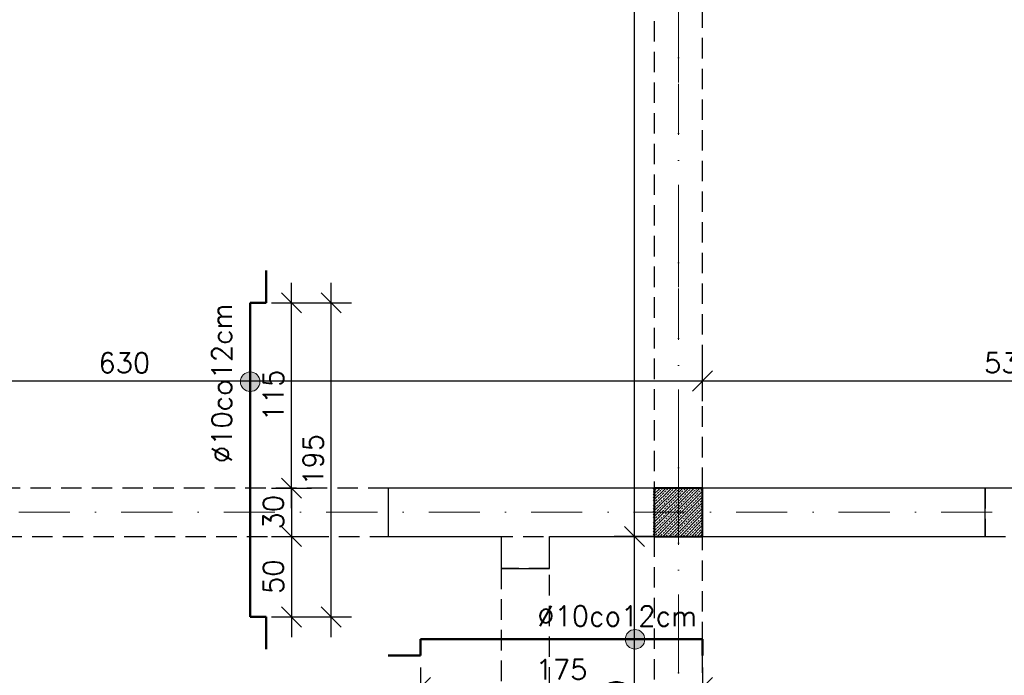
# Model space of a CAD drawing. Extents: x -19 to 9300416, y -12 to 10688993.
# Tile 17 of 106: x 4610373 to 4610984, y 5310679 to 5311086. Entities that reach past the tile are written whole.
import ezdxf

# ---------------------------------------------------------------- set-up
doc = ezdxf.new("R2010")
doc.units = 0
doc.header["$MEASUREMENT"] = 0
doc.linetypes.add('DASHDOT', pattern=[25.4, 12.7, -6.35, 0, -6.35])
doc.linetypes.add('DASHED', pattern=[19.05, 12.7, -6.35])
for name, color, linetype, lineweight in [('K-BELKI', 5, 'DASHED', 30), ('K-OPISY', 252, 'Continuous', 15), ('K-SCIANY CIENKI', 163, 'Continuous', 30), ('K-SCIANY GRUBY', 195, 'Continuous', 40), ('K-STAL', 114, 'Continuous', 50), ('K-WIDOK', 45, 'Continuous', 20), ('K-WYMIARY', 7, 'Continuous', 15), ('Osie', 175, 'DASHDOT', 9)]:
    doc.layers.add(name, color=color, linetype=linetype, lineweight=lineweight)
doc.styles.add('Simplex', font='simplex.shx')
doc.dimstyles.new('1do50', dxfattribs={"dimscale": 5, "dimtxt": 2.5, "dimasz": 2.5, "dimexe": 2.5, "dimexo": 0.5, "dimgap": 1, "dimtad": 1, "dimdec": 1, "dimrnd": 0.5, "dimzin": 12, "dimdsep": 46, "dimtxsty": 'Simplex', "dimblk": 'OBLIQUE', "dimcen": 0.5, "dimdle": 2.5, "dimclrd": 256, "dimclre": 256, "dimclrt": 256, "dimadec": 1, "dimazin": 3, "dimtfac": 1, "dimtdec": 1, "dimtix": 1, "dimtmove": 0, "dimatfit": 3, "dimfxl": 0, "dimtolj": 1, "dimtzin": 0, "dimarcsym": 0})

# ---------------------------------------------------------------- blocks, each defined once
blk = doc.blocks.new('G$C61CBF25F')
at = {"layer": 'Osie', "lineweight": 0, "ltscale": 2.5}
for p, q in [((305, 0), (305, 1880)), ((1525, 640), (-5, 640))]:
    blk.add_line(p, q, dxfattribs=at)
blk = doc.blocks.new('_Oblique')
at = {"color": 0, "linetype": 'ByBlock', "lineweight": -2}
blk.add_line((-0.5, -0.5), (0.5, 0.5), dxfattribs=at)
blk = doc.blocks.new('*D1171')
at = {"layer": 'Defpoints', "color": 0, "lineweight": 0, "ltscale": 40}
for p in [(4610515.92, 5310909.92), (4610541.55, 5310909.92), (4610515.92, 5310794.92)]:
    blk.add_point(p, dxfattribs=at)
at = {"layer": 'K-WYMIARY', "lineweight": -2, "ltscale": 40}
for p, q in [((4610541.55, 5310782.42), (4610541.55, 5310922.42)), ((4610529.05, 5310909.92), (4610554.05, 5310909.92)), ((4610529.05, 5310794.92), (4610554.05, 5310794.92))]:
    blk.add_line(p, q, dxfattribs=at)
at = {"layer": 'K-WYMIARY', "lineweight": -2, "ltscale": 40, "xscale": 12.5, "yscale": 12.5, "zscale": 12.5}
for p, rotation in [((4610541.55, 5310909.92), 90), ((4610541.55, 5310794.92), 270)]:
    blk.add_blockref('_Oblique', p, dxfattribs=dict(at, rotation=rotation))
at = {"layer": 'K-WYMIARY', "lineweight": 0, "ltscale": 40, "insert": (4610530.3, 5310852.42), "char_height": 12.5, "attachment_point": 5, "rotation": 90, "style": 'Simplex'}
blk.add_mtext('\\A1;115', dxfattribs=at)
blk = doc.blocks.new('*D1172')
at = {"layer": 'Defpoints', "color": 0, "lineweight": 0, "ltscale": 40}
for p in [(4610621.62, 5310701.04), (4610796.62, 5310701.04), (4610796.62, 5310671.04)]:
    blk.add_point(p, dxfattribs=at)
at = {"layer": 'K-WYMIARY', "lineweight": -2, "ltscale": 40}
for p, q in [((4610621.62, 5310683.54), (4610621.62, 5310658.54)), ((4610796.62, 5310683.54), (4610796.62, 5310658.54)), ((4610609.12, 5310671.04), (4610809.12, 5310671.04))]:
    blk.add_line(p, q, dxfattribs=at)
at = {"layer": 'K-WYMIARY', "lineweight": -2, "ltscale": 40, "xscale": 12.5, "yscale": 12.5, "zscale": 12.5, "rotation": 180}
blk.add_blockref('_Oblique', (4610621.62, 5310671.04), dxfattribs=at)
at = {"layer": 'K-WYMIARY', "lineweight": -2, "ltscale": 40, "xscale": 12.5, "yscale": 12.5, "zscale": 12.5}
blk.add_blockref('_Oblique', (4610796.62, 5310671.04), dxfattribs=at)
at = {"layer": 'K-WYMIARY', "lineweight": 0, "ltscale": 40, "insert": (4610709.12, 5310682.29), "char_height": 12.5, "attachment_point": 5, "style": 'Simplex'}
blk.add_mtext('\\A1;175', dxfattribs=at)
blk = doc.blocks.new('*D1180')
at = {"layer": 'Defpoints', "color": 0, "lineweight": 0, "ltscale": 40}
for p in [(4610515.92, 5310794.92), (4610515.92, 5310764.92), (4610541.55, 5310764.92)]:
    blk.add_point(p, dxfattribs=at)
at = {"layer": 'K-WYMIARY', "lineweight": -2, "ltscale": 40}
for p, q in [((4610541.55, 5310794.92), (4610541.55, 5310807.42)), ((4610529.05, 5310794.92), (4610554.05, 5310794.92)), ((4610541.55, 5310794.92), (4610541.55, 5310764.92)), ((4610529.05, 5310764.92), (4610554.05, 5310764.92)), ((4610541.55, 5310764.92), (4610541.55, 5310752.42))]:
    blk.add_line(p, q, dxfattribs=at)
at = {"layer": 'K-WYMIARY', "lineweight": -2, "ltscale": 40, "xscale": 12.5, "yscale": 12.5, "zscale": 12.5}
for p, rotation in [((4610541.55, 5310794.92), 270), ((4610541.55, 5310764.92), 90)]:
    blk.add_blockref('_Oblique', p, dxfattribs=dict(at, rotation=rotation))
at = {"layer": 'K-WYMIARY', "lineweight": 0, "ltscale": 40, "insert": (4610530.3, 5310779.92), "char_height": 12.5, "attachment_point": 5, "rotation": 90, "style": 'Simplex'}
blk.add_mtext('\\A1;30', dxfattribs=at)
blk = doc.blocks.new('*D1181')
at = {"layer": 'Defpoints', "color": 0, "lineweight": 0, "ltscale": 40}
for p in [(4610515.92, 5310764.92), (4610515.92, 5310714.92), (4610541.55, 5310714.92)]:
    blk.add_point(p, dxfattribs=at)
at = {"layer": 'K-WYMIARY', "lineweight": -2, "ltscale": 40}
for p, q in [((4610541.55, 5310777.42), (4610541.55, 5310702.42)), ((4610529.05, 5310764.92), (4610554.05, 5310764.92)), ((4610529.05, 5310714.92), (4610554.05, 5310714.92))]:
    blk.add_line(p, q, dxfattribs=at)
at = {"layer": 'K-WYMIARY', "lineweight": -2, "ltscale": 40, "xscale": 12.5, "yscale": 12.5, "zscale": 12.5}
for p, rotation in [((4610541.55, 5310764.92), 90), ((4610541.55, 5310714.92), 270)]:
    blk.add_blockref('_Oblique', p, dxfattribs=dict(at, rotation=rotation))
at = {"layer": 'K-WYMIARY', "lineweight": 0, "ltscale": 40, "insert": (4610530.3, 5310739.92), "char_height": 12.5, "attachment_point": 5, "rotation": 90, "style": 'Simplex'}
blk.add_mtext('\\A1;50', dxfattribs=at)
blk = doc.blocks.new('*D1182')
at = {"layer": 'Defpoints', "color": 0, "lineweight": 0, "ltscale": 40}
for p in [(4610515.92, 5310909.92), (4610566.21, 5310909.92), (4610515.92, 5310714.92)]:
    blk.add_point(p, dxfattribs=at)
at = {"layer": 'K-WYMIARY', "lineweight": -2, "ltscale": 40}
for p, q in [((4610566.21, 5310702.42), (4610566.21, 5310922.42)), ((4610553.71, 5310909.92), (4610578.71, 5310909.92)), ((4610553.71, 5310714.92), (4610578.71, 5310714.92))]:
    blk.add_line(p, q, dxfattribs=at)
at = {"layer": 'K-WYMIARY', "lineweight": -2, "ltscale": 40, "xscale": 12.5, "yscale": 12.5, "zscale": 12.5}
for p, rotation in [((4610566.21, 5310909.92), 90), ((4610566.21, 5310714.92), 270)]:
    blk.add_blockref('_Oblique', p, dxfattribs=dict(at, rotation=rotation))
at = {"layer": 'K-WYMIARY', "lineweight": 0, "ltscale": 40, "insert": (4610554.96, 5310812.42), "char_height": 12.5, "attachment_point": 5, "rotation": 90, "style": 'Simplex'}
blk.add_mtext('\\A1;195', dxfattribs=at)
blk = doc.blocks.new('*D1194')
at = {"layer": 'Defpoints', "color": 0, "lineweight": 0, "ltscale": 40}
for p in [(4610796.62, 5310861.4), (4610166.62, 5310794.09), (4610796.62, 5310794.92)]:
    blk.add_point(p, dxfattribs=at)
at = {"layer": 'K-WYMIARY', "lineweight": -2, "ltscale": 40}
for p, q in [((4610166.62, 5310848.9), (4610166.62, 5310873.9)), ((4610796.62, 5310848.9), (4610796.62, 5310873.9)), ((4610154.12, 5310861.4), (4610809.12, 5310861.4))]:
    blk.add_line(p, q, dxfattribs=at)
at = {"layer": 'K-WYMIARY', "lineweight": -2, "ltscale": 40, "xscale": 12.5, "yscale": 12.5, "zscale": 12.5, "rotation": 180}
blk.add_blockref('_Oblique', (4610166.62, 5310861.4), dxfattribs=at)
at = {"layer": 'K-WYMIARY', "lineweight": -2, "ltscale": 40, "xscale": 12.5, "yscale": 12.5, "zscale": 12.5}
blk.add_blockref('_Oblique', (4610796.62, 5310861.4), dxfattribs=at)
at = {"layer": 'K-WYMIARY', "lineweight": 0, "ltscale": 40, "insert": (4610437.79, 5310872.65), "char_height": 12.5, "attachment_point": 5, "style": 'Simplex'}
blk.add_mtext('\\A1;630', dxfattribs=at)
blk = doc.blocks.new('*D1195')
at = {"layer": 'Defpoints', "color": 0, "lineweight": 0, "ltscale": 40}
for p in [(4611334.99, 5310861.4), (4610796.62, 5310794.92), (4611334.99, 5310767.45)]:
    blk.add_point(p, dxfattribs=at)
at = {"layer": 'K-WYMIARY', "lineweight": -2, "ltscale": 40}
for p, q in [((4610796.62, 5310848.9), (4610796.62, 5310873.9)), ((4611334.99, 5310848.9), (4611334.99, 5310873.9)), ((4610784.12, 5310861.4), (4611347.49, 5310861.4))]:
    blk.add_line(p, q, dxfattribs=at)
at = {"layer": 'K-WYMIARY', "lineweight": -2, "ltscale": 40, "xscale": 12.5, "yscale": 12.5, "zscale": 12.5, "rotation": 180}
blk.add_blockref('_Oblique', (4610796.62, 5310861.4), dxfattribs=at)
at = {"layer": 'K-WYMIARY', "lineweight": -2, "ltscale": 40, "xscale": 12.5, "yscale": 12.5, "zscale": 12.5}
blk.add_blockref('_Oblique', (4611334.99, 5310861.4), dxfattribs=at)
at = {"layer": 'K-WYMIARY', "lineweight": 0, "ltscale": 40, "insert": (4610995.47, 5310872.65), "char_height": 12.5, "attachment_point": 5, "style": 'Simplex'}
blk.add_mtext('\\A1;538.5', dxfattribs=at)
blk = doc.blocks.new('*D1196')
at = {"layer": 'Defpoints', "color": 0, "lineweight": 0, "ltscale": 40}
for p in [(4610754.36, 5310764.92), (4610796.62, 5310764.92), (4610796.62, 5310554.92)]:
    blk.add_point(p, dxfattribs=at)
at = {"layer": 'K-WYMIARY', "lineweight": -2, "ltscale": 40}
for p, q in [((4610754.36, 5310542.42), (4610754.36, 5310777.42)), ((4610766.86, 5310764.92), (4610741.86, 5310764.92)), ((4610766.86, 5310554.92), (4610741.86, 5310554.92))]:
    blk.add_line(p, q, dxfattribs=at)
at = {"layer": 'K-WYMIARY', "lineweight": -2, "ltscale": 40, "xscale": 12.5, "yscale": 12.5, "zscale": 12.5}
for p, rotation in [((4610754.36, 5310764.92), 90), ((4610754.36, 5310554.92), 270)]:
    blk.add_blockref('_Oblique', p, dxfattribs=dict(at, rotation=rotation))
at = {"layer": 'K-WYMIARY', "lineweight": 0, "ltscale": 40, "insert": (4610743.11, 5310659.92), "char_height": 12.5, "attachment_point": 5, "rotation": 90, "style": 'Simplex'}
blk.add_mtext('\\A1;210', dxfattribs=at)
blk = doc.blocks.new('*D1197')
at = {"layer": 'Defpoints', "color": 0, "lineweight": 0, "ltscale": 40}
for p in [(4610754.36, 5311914.92), (4610796.62, 5311914.92), (4610796.62, 5310764.92)]:
    blk.add_point(p, dxfattribs=at)
at = {"layer": 'K-WYMIARY', "lineweight": -2, "ltscale": 40}
for p, q in [((4610754.36, 5310752.42), (4610754.36, 5311927.42)), ((4610766.86, 5311914.92), (4610741.86, 5311914.92)), ((4610766.86, 5310764.92), (4610741.86, 5310764.92))]:
    blk.add_line(p, q, dxfattribs=at)
at = {"layer": 'K-WYMIARY', "lineweight": -2, "ltscale": 40, "xscale": 12.5, "yscale": 12.5, "zscale": 12.5}
for p, rotation in [((4610754.36, 5311914.92), 90), ((4610754.36, 5310764.92), 270)]:
    blk.add_blockref('_Oblique', p, dxfattribs=dict(at, rotation=rotation))
at = {"layer": 'K-WYMIARY', "lineweight": 0, "ltscale": 40, "insert": (4610743.11, 5311339.92), "char_height": 12.5, "attachment_point": 5, "rotation": 90, "style": 'Simplex'}
blk.add_mtext('\\A1;1150', dxfattribs=at)

msp = doc.modelspace()

# ---------------------------------------------------------------- hatches: boundary and pattern name
at = {"layer": 'K-OPISY'}
h = msp.add_hatch(color=256, dxfattribs=at)
edge = h.paths.add_edge_path()
edge.add_arc((4610515.92, 5310860.94), 6.06, 0, 360)
h = msp.add_hatch(color=256, dxfattribs=at)
edge = h.paths.add_edge_path()
edge.add_arc((4610754.71, 5310701.04), 6.06, 0, 360)

# ---------------------------------------------------------------- linework, layer by layer
at = {"layer": 'K-BELKI'}
for points in [[(4610796.62, 5310794.92), (4610796.62, 5311884.92), (4610766.62, 5311884.92), (4610766.62, 5310794.92)], [(4609656.62, 5310794.92), (4609656.62, 5310764.92), (4611306.62, 5310764.92), (4611306.62, 5310794.92)], [(4611032.03, 5310764.92), (4611032.03, 5310794.92), (4610972.03, 5310794.92), (4610972.03, 5310764.92)], [(4610796.62, 5310584.92), (4610796.62, 5310764.92), (4610766.62, 5310764.92), (4610766.62, 5310584.92)], [(4610701.62, 5310594.92), (4610701.62, 5310744.94), (4610671.62, 5310744.94), (4610671.62, 5310594.92)]]:
    msp.add_lwpolyline(points, close=True, dxfattribs=at)
at = {"layer": 'K-OPISY'}
for centre in [(4610515.92, 5310860.94), (4610754.71, 5310701.04)]:
    msp.add_circle(centre, 6.06, dxfattribs=at)
at = {"layer": 'K-SCIANY CIENKI'}
for p, q in [((4610766.62, 5310794.92), (4610601.62, 5310794.92)), ((4610601.62, 5310794.92), (4610601.62, 5310764.92)), ((4610766.62, 5310764.92), (4610766.62, 5310794.92)), ((4610972.03, 5310794.92), (4610796.62, 5310794.92)), ((4610796.62, 5310794.92), (4610796.62, 5310764.92)), ((4610972.03, 5310764.92), (4610972.03, 5310794.92)), ((4610601.62, 5310764.92), (4610671.62, 5310764.92)), ((4610671.62, 5310764.92), (4610671.62, 5310744.94)), ((4610701.62, 5310764.92), (4610766.62, 5310764.92)), ((4610701.62, 5310744.94), (4610701.62, 5310764.92)), ((4610796.62, 5310764.92), (4610972.03, 5310764.92)), ((4610671.62, 5310744.94), (4610701.62, 5310744.94))]:
    msp.add_line(p, q, dxfattribs=at)
at = {"layer": 'K-SCIANY GRUBY'}
for p, q in [((4610796.62, 5310794.92), (4610766.62, 5310794.92)), ((4610766.62, 5310794.92), (4610766.62, 5310764.92)), ((4610796.62, 5310764.92), (4610796.62, 5310794.92)), ((4610766.62, 5310764.92), (4610796.62, 5310764.92))]:
    msp.add_line(p, q, dxfattribs=at)
at = {"layer": 'K-STAL'}
for p, q in [((4610525.92, 5310909.92), (4610525.92, 5310929.92)), ((4610515.92, 5310909.92), (4610525.92, 5310909.92)), ((4610515.92, 5310794.92), (4610515.92, 5310714.92)), ((4610515.92, 5310714.92), (4610525.92, 5310714.92)), ((4610525.92, 5310714.92), (4610525.92, 5310694.92)), ((4610621.62, 5310701.04), (4610796.62, 5310701.04)), ((4610621.62, 5310701.04), (4610621.62, 5310691.04)), ((4610621.62, 5310691.04), (4610601.62, 5310691.04))]:
    msp.add_line(p, q, dxfattribs=at)
for points in [[(4610515.92, 5310764.92), (4610515.92, 5310909.92)], [(4610796.62, 5310701.04), (4610796.62, 5310691.04)]]:
    msp.add_lwpolyline(points, dxfattribs=at)
at = {"layer": 'K-WIDOK', "linetype": 'Continuous', "lineweight": 0}
for p, q in [((4610766.07, 5310794.27), (4610766.72, 5310794.92)), ((4610766.07, 5310790.73), (4610770.25, 5310794.92)), ((4610766.07, 5310787.2), (4610773.79, 5310794.92)), ((4610766.07, 5310783.66), (4610777.32, 5310794.92)), ((4610766.07, 5310780.12), (4610780.86, 5310794.92)), ((4610766.07, 5310776.59), (4610784.39, 5310794.92)), ((4610766.07, 5310773.05), (4610787.93, 5310794.92)), ((4610766.07, 5310769.52), (4610791.47, 5310794.92)), ((4610766.07, 5310765.98), (4610795, 5310794.92)), ((4610766.07, 5310792.5), (4610766.34, 5310792.78)), ((4610766.79, 5310793.22), (4610767.67, 5310794.1)), ((4610768.11, 5310794.55), (4610768.48, 5310794.92)), ((4610769.88, 5310792.78), (4610770.76, 5310793.66)), ((4610771.21, 5310794.1), (4610772.02, 5310794.92)), ((4610772.97, 5310792.34), (4610773.86, 5310793.22)), ((4610774.3, 5310793.66), (4610775.18, 5310794.55)), ((4610776.07, 5310791.9), (4610776.95, 5310792.78)), ((4610777.39, 5310793.22), (4610778.28, 5310794.1)), ((4610778.72, 5310794.55), (4610779.09, 5310794.92)), ((4610780.49, 5310792.78), (4610781.37, 5310793.66)), ((4610781.81, 5310794.1), (4610782.63, 5310794.92)), ((4610783.58, 5310792.34), (4610784.46, 5310793.22)), ((4610784.91, 5310793.66), (4610785.79, 5310794.55)), ((4610786.67, 5310791.9), (4610787.56, 5310792.78)), ((4610788, 5310793.22), (4610788.88, 5310794.1)), ((4610789.33, 5310794.55), (4610789.7, 5310794.92)), ((4610791.09, 5310792.78), (4610791.98, 5310793.66)), ((4610792.42, 5310794.1), (4610793.23, 5310794.92)), ((4610794.19, 5310792.34), (4610795.07, 5310793.22)), ((4610795.51, 5310793.66), (4610796.07, 5310794.22)), ((4610766.07, 5310788.96), (4610766.79, 5310789.69)), ((4610766.34, 5310785.71), (4610767.23, 5310786.59)), ((4610767.23, 5310790.13), (4610768.11, 5310791.01)), ((4610767.67, 5310787.03), (4610768.55, 5310787.92)), ((4610768.54, 5310764.92), (4610796.07, 5310792.45)), ((4610768.55, 5310791.45), (4610769.44, 5310792.34)), ((4610769, 5310788.36), (4610769.88, 5310789.24)), ((4610770.32, 5310789.69), (4610771.21, 5310790.57)), ((4610770.76, 5310786.59), (4610771.65, 5310787.48)), ((4610771.65, 5310791.01), (4610772.53, 5310791.9)), ((4610772.07, 5310764.92), (4610796.07, 5310788.91)), ((4610772.09, 5310787.92), (4610772.97, 5310788.8)), ((4610773.42, 5310789.24), (4610774.3, 5310790.13)), ((4610773.86, 5310786.15), (4610774.74, 5310787.03)), ((4610774.74, 5310790.57), (4610775.63, 5310791.45)), ((4610775.18, 5310787.48), (4610776.07, 5310788.36)), ((4610776.51, 5310788.8), (4610777.39, 5310789.69)), ((4610776.95, 5310785.71), (4610777.84, 5310786.59)), ((4610777.84, 5310790.13), (4610778.72, 5310791.01)), ((4610778.28, 5310787.03), (4610779.16, 5310787.92)), ((4610779.16, 5310791.45), (4610780.05, 5310792.34)), ((4610779.6, 5310788.36), (4610780.49, 5310789.24)), ((4610780.93, 5310789.69), (4610781.81, 5310790.57)), ((4610781.37, 5310786.59), (4610782.25, 5310787.48)), ((4610782.25, 5310791.01), (4610783.14, 5310791.9)), ((4610782.7, 5310787.92), (4610783.58, 5310788.8)), ((4610784.02, 5310789.24), (4610784.91, 5310790.13)), ((4610784.46, 5310786.15), (4610785.35, 5310787.03)), ((4610785.35, 5310790.57), (4610786.23, 5310791.45)), ((4610785.79, 5310787.48), (4610786.67, 5310788.36)), ((4610787.12, 5310788.8), (4610788, 5310789.69)), ((4610787.56, 5310785.71), (4610788.44, 5310786.59)), ((4610788.44, 5310790.13), (4610789.33, 5310791.01)), ((4610788.88, 5310787.03), (4610789.77, 5310787.92)), ((4610789.77, 5310791.45), (4610790.65, 5310792.34)), ((4610790.21, 5310788.36), (4610791.09, 5310789.24)), ((4610791.54, 5310789.69), (4610792.42, 5310790.57)), ((4610791.98, 5310786.59), (4610792.86, 5310787.48)), ((4610792.86, 5310791.01), (4610793.75, 5310791.9)), ((4610793.3, 5310787.92), (4610794.19, 5310788.8)), ((4610794.63, 5310789.24), (4610795.51, 5310790.13)), ((4610795.07, 5310786.15), (4610795.95, 5310787.03)), ((4610795.95, 5310790.57), (4610796.07, 5310790.68)), ((4610766.07, 5310781.89), (4610766.34, 5310782.17)), ((4610766.79, 5310782.61), (4610767.67, 5310783.5)), ((4610768.11, 5310783.94), (4610769, 5310784.82)), ((4610768.55, 5310780.85), (4610769.44, 5310781.73)), ((4610769.44, 5310785.27), (4610770.32, 5310786.15)), ((4610769.88, 5310782.17), (4610770.76, 5310783.06)), ((4610771.21, 5310783.5), (4610772.09, 5310784.38)), ((4610771.65, 5310780.4), (4610772.53, 5310781.29)), ((4610772.53, 5310784.82), (4610773.42, 5310785.71)), ((4610772.97, 5310781.73), (4610773.86, 5310782.61)), ((4610774.3, 5310783.06), (4610775.18, 5310783.94)), ((4610774.74, 5310779.96), (4610775.63, 5310780.85)), ((4610775.61, 5310764.92), (4610796.07, 5310785.38)), ((4610775.63, 5310784.38), (4610776.51, 5310785.27)), ((4610776.07, 5310781.29), (4610776.95, 5310782.17)), ((4610777.39, 5310782.61), (4610778.28, 5310783.5)), ((4610778.72, 5310783.94), (4610779.6, 5310784.82)), ((4610779.14, 5310764.92), (4610796.07, 5310781.84)), ((4610779.16, 5310780.85), (4610780.05, 5310781.73)), ((4610780.05, 5310785.27), (4610780.93, 5310786.15)), ((4610780.49, 5310782.17), (4610781.37, 5310783.06)), ((4610781.81, 5310783.5), (4610782.7, 5310784.38)), ((4610782.25, 5310780.4), (4610783.14, 5310781.29)), ((4610783.14, 5310784.82), (4610784.02, 5310785.71)), ((4610783.58, 5310781.73), (4610784.46, 5310782.61)), ((4610784.91, 5310783.06), (4610785.79, 5310783.94)), ((4610785.35, 5310779.96), (4610786.23, 5310780.85)), ((4610786.23, 5310784.38), (4610787.12, 5310785.27)), ((4610786.67, 5310781.29), (4610787.56, 5310782.17)), ((4610788, 5310782.61), (4610788.88, 5310783.5)), ((4610789.33, 5310783.94), (4610790.21, 5310784.82)), ((4610789.77, 5310780.85), (4610790.65, 5310781.73)), ((4610790.65, 5310785.27), (4610791.54, 5310786.15)), ((4610791.09, 5310782.17), (4610791.98, 5310783.06)), ((4610792.42, 5310783.5), (4610793.3, 5310784.38)), ((4610792.86, 5310780.4), (4610793.75, 5310781.29)), ((4610793.75, 5310784.82), (4610794.63, 5310785.71)), ((4610794.19, 5310781.73), (4610795.07, 5310782.61)), ((4610795.51, 5310783.06), (4610796.07, 5310783.61)), ((4610766.07, 5310778.36), (4610766.79, 5310779.08)), ((4610766.34, 5310775.1), (4610767.23, 5310775.99)), ((4610767.23, 5310779.52), (4610768.11, 5310780.4)), ((4610767.67, 5310776.43), (4610768.55, 5310777.31)), ((4610769, 5310777.75), (4610769.88, 5310778.64)), ((4610769.44, 5310774.66), (4610770.32, 5310775.54)), ((4610770.32, 5310779.08), (4610771.21, 5310779.96)), ((4610770.76, 5310775.99), (4610771.65, 5310776.87)), ((4610772.09, 5310777.31), (4610772.97, 5310778.2)), ((4610772.53, 5310774.22), (4610773.42, 5310775.1)), ((4610773.42, 5310778.64), (4610774.3, 5310779.52)), ((4610773.86, 5310775.54), (4610774.74, 5310776.43)), ((4610775.18, 5310776.87), (4610776.07, 5310777.75)), ((4610775.63, 5310773.78), (4610776.51, 5310774.66)), ((4610776.51, 5310778.2), (4610777.39, 5310779.08)), ((4610776.95, 5310775.1), (4610777.84, 5310775.99)), ((4610777.84, 5310779.52), (4610778.72, 5310780.4)), ((4610778.28, 5310776.43), (4610779.16, 5310777.31)), ((4610779.6, 5310777.75), (4610780.49, 5310778.64)), ((4610780.05, 5310774.66), (4610780.93, 5310775.54)), ((4610780.93, 5310779.08), (4610781.81, 5310779.96)), ((4610781.37, 5310775.99), (4610782.25, 5310776.87)), ((4610782.68, 5310764.92), (4610796.07, 5310778.31)), ((4610782.7, 5310777.31), (4610783.58, 5310778.2)), ((4610783.14, 5310774.22), (4610784.02, 5310775.1)), ((4610784.02, 5310778.64), (4610784.91, 5310779.52)), ((4610784.46, 5310775.54), (4610785.35, 5310776.43)), ((4610785.79, 5310776.87), (4610786.67, 5310777.75)), ((4610786.21, 5310764.92), (4610796.07, 5310774.77)), ((4610786.23, 5310773.78), (4610787.12, 5310774.66)), ((4610787.12, 5310778.2), (4610788, 5310779.08)), ((4610787.56, 5310775.1), (4610788.44, 5310775.99)), ((4610788.44, 5310779.52), (4610789.33, 5310780.4)), ((4610788.88, 5310776.43), (4610789.77, 5310777.31)), ((4610790.21, 5310777.75), (4610791.09, 5310778.64)), ((4610790.65, 5310774.66), (4610791.54, 5310775.54)), ((4610791.54, 5310779.08), (4610792.42, 5310779.96)), ((4610791.98, 5310775.99), (4610792.86, 5310776.87)), ((4610793.3, 5310777.31), (4610794.19, 5310778.2)), ((4610793.75, 5310774.22), (4610794.63, 5310775.1)), ((4610794.63, 5310778.64), (4610795.51, 5310779.52)), ((4610795.07, 5310775.54), (4610795.95, 5310776.43)), ((4610795.95, 5310779.96), (4610796.07, 5310780.07)), ((4610766.07, 5310771.29), (4610766.34, 5310771.57)), ((4610766.07, 5310767.75), (4610766.79, 5310768.47)), ((4610766.79, 5310772.01), (4610767.67, 5310772.89)), ((4610767.23, 5310768.91), (4610768.11, 5310769.8)), ((4610768.11, 5310773.33), (4610769, 5310774.22)), ((4610768.55, 5310770.24), (4610769.44, 5310771.12)), ((4610769.88, 5310771.57), (4610770.76, 5310772.45)), ((4610770.32, 5310768.47), (4610771.21, 5310769.36)), ((4610771.21, 5310772.89), (4610772.09, 5310773.78)), ((4610771.65, 5310769.8), (4610772.53, 5310770.68)), ((4610772.97, 5310771.12), (4610773.86, 5310772.01)), ((4610773.42, 5310768.03), (4610774.3, 5310768.91)), ((4610774.3, 5310772.45), (4610775.18, 5310773.33)), ((4610774.74, 5310769.36), (4610775.63, 5310770.24)), ((4610776.07, 5310770.68), (4610776.95, 5310771.57)), ((4610776.51, 5310767.59), (4610777.39, 5310768.47)), ((4610777.39, 5310772.01), (4610778.28, 5310772.89)), ((4610777.84, 5310768.91), (4610778.72, 5310769.8)), ((4610778.72, 5310773.33), (4610779.6, 5310774.22)), ((4610779.16, 5310770.24), (4610780.05, 5310771.12)), ((4610780.49, 5310771.57), (4610781.37, 5310772.45)), ((4610780.93, 5310768.47), (4610781.81, 5310769.36)), ((4610781.81, 5310772.89), (4610782.7, 5310773.78)), ((4610782.25, 5310769.8), (4610783.14, 5310770.68)), ((4610783.58, 5310771.12), (4610784.46, 5310772.01)), ((4610784.02, 5310768.03), (4610784.91, 5310768.91)), ((4610784.91, 5310772.45), (4610785.79, 5310773.33)), ((4610785.35, 5310769.36), (4610786.23, 5310770.24)), ((4610786.67, 5310770.68), (4610787.56, 5310771.57)), ((4610787.12, 5310767.59), (4610788, 5310768.47)), ((4610788, 5310772.01), (4610788.88, 5310772.89)), ((4610788.44, 5310768.91), (4610789.33, 5310769.8)), ((4610789.33, 5310773.33), (4610790.21, 5310774.22)), ((4610789.75, 5310764.92), (4610796.07, 5310771.23)), ((4610789.77, 5310770.24), (4610790.65, 5310771.12)), ((4610791.09, 5310771.57), (4610791.98, 5310772.45)), ((4610791.54, 5310768.47), (4610792.42, 5310769.36)), ((4610792.42, 5310772.89), (4610793.3, 5310773.78)), ((4610792.86, 5310769.8), (4610793.75, 5310770.68)), ((4610794.19, 5310771.12), (4610795.07, 5310772.01)), ((4610794.63, 5310768.03), (4610795.51, 5310768.91)), ((4610795.51, 5310772.45), (4610796.07, 5310773)), ((4610795.95, 5310769.36), (4610796.07, 5310769.47)), ((4610766.77, 5310764.92), (4610767.23, 5310765.38)), ((4610767.67, 5310765.82), (4610768.55, 5310766.7)), ((4610769, 5310767.15), (4610769.88, 5310768.03)), ((4610770.3, 5310764.92), (4610770.32, 5310764.94)), ((4610770.76, 5310765.38), (4610771.65, 5310766.26)), ((4610772.09, 5310766.7), (4610772.97, 5310767.59)), ((4610773.86, 5310764.94), (4610774.74, 5310765.82)), ((4610775.18, 5310766.26), (4610776.07, 5310767.15)), ((4610777.38, 5310764.92), (4610777.84, 5310765.38)), ((4610778.28, 5310765.82), (4610779.16, 5310766.7)), ((4610779.6, 5310767.15), (4610780.49, 5310768.03)), ((4610780.91, 5310764.92), (4610780.93, 5310764.94)), ((4610781.37, 5310765.38), (4610782.25, 5310766.26)), ((4610782.7, 5310766.7), (4610783.58, 5310767.59)), ((4610784.46, 5310764.94), (4610785.35, 5310765.82)), ((4610785.79, 5310766.26), (4610786.67, 5310767.15)), ((4610787.98, 5310764.92), (4610788.44, 5310765.38)), ((4610788.88, 5310765.82), (4610789.77, 5310766.7)), ((4610790.21, 5310767.15), (4610791.09, 5310768.03)), ((4610791.52, 5310764.92), (4610791.54, 5310764.94)), ((4610791.98, 5310765.38), (4610792.86, 5310766.26)), ((4610793.29, 5310764.92), (4610796.07, 5310767.7)), ((4610793.3, 5310766.7), (4610794.19, 5310767.59)), ((4610795.07, 5310764.94), (4610795.95, 5310765.82))]:
    msp.add_line(p, q, dxfattribs=at)
at = {"layer": 'Osie', "lineweight": 0, "ltscale": 5}
msp.add_line((4610781.62, 5311999.92), (4610781.62, 5310679.77), dxfattribs=at)
msp.add_line((4610781.62, 5311999.92), (4610781.62, 5310679.77), dxfattribs=at)

# ---------------------------------------------------------------- block references
at = {"lineweight": 0, "ltscale": 40, "rotation": 90}
msp.add_blockref('G$C61CBF25F', (4611421.62, 5310474.92), dxfattribs=at)

# ---------------------------------------------------------------- texts
at = {"layer": 'K-OPISY', "insert": (4610504.56, 5310909.53), "char_height": 12.5, "attachment_point": 9, "rotation": 90, "style": 'Simplex'}
msp.add_mtext('{\\C7;%%C10co12cm}', dxfattribs=at)
at = {"layer": 'K-OPISY', "insert": (4610793.19, 5310709.26), "char_height": 12.5, "attachment_point": 9, "style": 'Simplex'}
msp.add_mtext('{\\C7;%%C10co12cm}', dxfattribs=at)

# ---------------------------------------------------------------- dimensions: what is measured, and where the dimension line sits
at = {"layer": 'K-WYMIARY', "lineweight": 0, "ltscale": 40}
for base, p1, p2, picture, middle in [((4610754.36, 5311914.92), (4610796.62, 5310764.92), (4610796.62, 5311914.92), '*D1197', (4610743.11, 5311339.92)), ((4610541.55, 5310764.92), (4610515.92, 5310794.92), (4610515.92, 5310764.92), '*D1180', (4610530.3, 5310779.92)), ((4610541.55, 5310714.92), (4610515.92, 5310764.92), (4610515.92, 5310714.92), '*D1181', (4610530.3, 5310739.92))]:
    dim = msp.add_linear_dim(base=base, p1=p1, p2=p2, angle=90, dimstyle='1do50', override={"dimtmove": 1}, dxfattribs=at)
    dim.commit()
    dim.dimension.update_dxf_attribs({"geometry": picture, "text_midpoint": middle})
for base, p1, p2, picture, middle in [((4610541.55, 5310909.92), (4610515.92, 5310794.92), (4610515.92, 5310909.92), '*D1171', (4610530.3, 5310852.42)), ((4610566.21, 5310909.92), (4610515.92, 5310714.92), (4610515.92, 5310909.92), '*D1182', (4610554.96, 5310812.42)), ((4610754.36, 5310764.92), (4610796.62, 5310554.92), (4610796.62, 5310764.92), '*D1196', (4610743.11, 5310659.92))]:
    dim = msp.add_linear_dim(base=base, p1=p1, p2=p2, angle=90, dimstyle='1do50', dxfattribs=at)
    dim.commit()
    dim.dimension.update_dxf_attribs({"geometry": picture, "text_midpoint": middle})
for base, p1, p2, picture, middle in [((4610796.62, 5310861.4), (4610166.62, 5310794.09), (4610796.62, 5310794.92), '*D1194', (4610437.79, 5310861.4)), ((4611334.99, 5310861.4), (4610796.62, 5310794.92), (4611334.99, 5310767.45), '*D1195', (4610995.47, 5310861.4))]:
    dim = msp.add_linear_dim(base=base, p1=p1, p2=p2, dimstyle='1do50', override={"dimtmove": 1}, dxfattribs=at)
    dim.commit()
    dim.dimension.update_dxf_attribs({"geometry": picture, "text_midpoint": middle, "dimtype": 160})
dim = msp.add_linear_dim(base=(4610796.62, 5310671.04), p1=(4610621.62, 5310701.04), p2=(4610796.62, 5310701.04), dimstyle='1do50', dxfattribs=at)
dim.commit()
dim.dimension.update_dxf_attribs({"geometry": '*D1172', "text_midpoint": (4610709.12, 5310682.29)})

doc.saveas('drawing.dxf')
